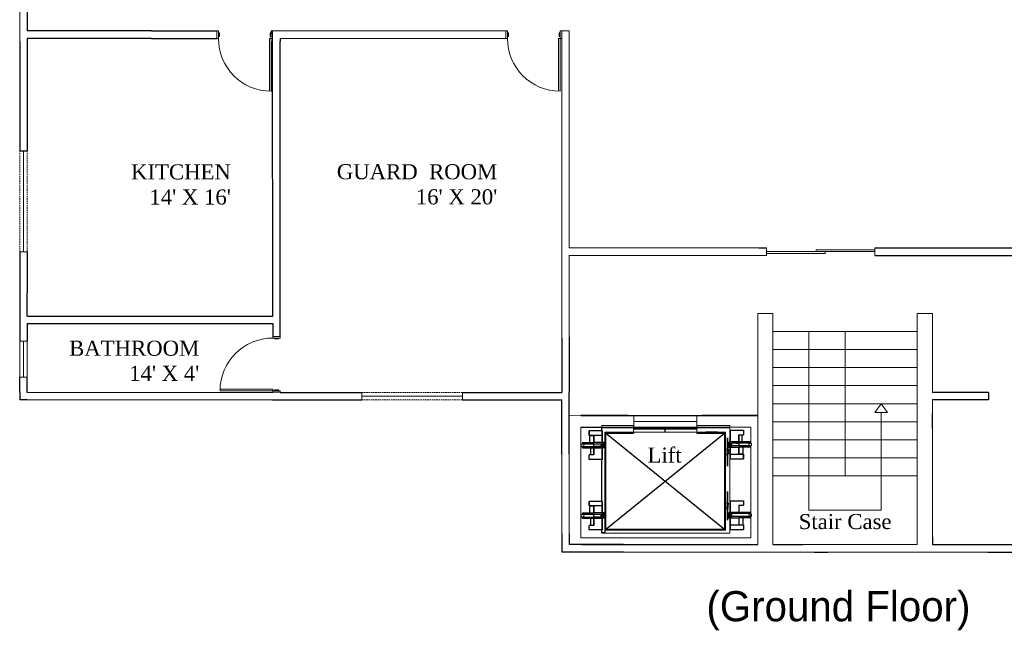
# Model space of a CAD drawing. Header units: inches. Extents: x 335 to 1396, y 98 to 841.
# Tile 1 of 3: x 335 to 989, y 98 to 503. Entities that reach past the tile are written whole.
import ezdxf

# ---------------------------------------------------------------- set-up
doc = ezdxf.new("R2010")
doc.units = ezdxf.units.IN
doc.header["$MEASUREMENT"] = 0
doc.linetypes.add('DASHED2', pattern=[0.375, 0.25, -0.125])
doc.linetypes.add('DASHEDX2', pattern=[1.5, 1, -0.5])
doc.layers.add('cut', color=6, linetype='Continuous', lineweight=18)
doc.layers.add('Edges', color=7, linetype='Continuous')

# ---------------------------------------------------------------- blocks, each defined once
blk = doc.blocks.new('Otis elevator pl')
at = {"color": 7}
for p, q in [((149.94, 99.57), (36.94, 99.57)), ((134.57, 91.82), (136.57, 91.82)), ((134.57, 90.07), (134.57, 91.82)), ((136.57, 91.82), (136.57, 92.07)), ((136.57, 91.82), (136.57, 89.9)), ((51.44, 89.52), (42.53, 89.52)), ((42.53, 86.48), (42.53, 89.52)), ((42.94, 86.48), (42.53, 86.48)), ((42.94, 81.85), (42.94, 86.48)), ((45.56, 86.48), (42.94, 86.48)), ((45.56, 81.85), (45.56, 86.48)), ((51.44, 86.48), (45.56, 86.48)), ((51.44, 86.48), (51.44, 89.52)), ((51.44, 81.85), (51.44, 86.48)), ((55.07, 89.57), (54.57, 89.57)), ((55.07, 25.57), (55.07, 89.57)), ((55.07, 89.57), (134.07, 89.57)), ((134.07, 89.57), (134.07, 90.07)), ((134.07, 25.57), (134.07, 89.57)), ((136.07, 89.9), (136.57, 89.9)), ((136.07, 89.9), (136.07, 82.21)), ((136.07, 89.9), (136.07, 84.15)), ((136.57, 82.21), (136.57, 89.9)), ((136.57, 89.9), (144.98, 89.9)), ((141.95, 86.88), (144.98, 86.88)), ((141.95, 86.88), (141.95, 82.21)), ((141.95, 82.21), (141.95, 86.88)), ((141.95, 82.21), (141.95, 86.88)), ((143.81, 86.88), (143.81, 82.21)), ((143.81, 86.88), (143.81, 82.21)), ((144.22, 82.21), (144.22, 86.88)), ((144.22, 82.21), (144.22, 86.88)), ((144.98, 89.9), (144.98, 86.88)), ((38.06, 78.24), (38.06, 79.11)), ((38.06, 79.11), (50.16, 79.11)), ((38.11, 81.85), (38.11, 80.95)), ((38.11, 81.85), (42.94, 81.85)), ((38.11, 80.95), (50.16, 80.95)), ((39.06, 80.04), (38.97, 80.04)), ((42.94, 81.85), (45.56, 81.85)), ((51.44, 81.85), (45.56, 81.85)), ((50.16, 80.95), (50.16, 79.11)), ((51, 80.95), (50.16, 80.95)), ((50.16, 79.11), (51, 79.11)), ((51.44, 80.95), (51, 80.95)), ((51.44, 79.11), (51, 79.11)), ((51.57, 81.85), (51.44, 81.85)), ((51.44, 80.95), (51.44, 81.58)), ((51.44, 81.58), (51.57, 81.58)), ((51.44, 79.11), (51.44, 80.95)), ((51.57, 80.95), (51.44, 80.95)), ((51.44, 78.24), (51.44, 79.11)), ((51.44, 79.11), (51.57, 79.11)), ((53.02, 81.85), (51.57, 81.85)), ((51.57, 81.58), (51.84, 81.58)), ((51.84, 80.95), (51.57, 80.95)), ((51.57, 79.11), (51.84, 79.11)), ((51.84, 81.58), (51.84, 80.95)), ((51.84, 81.58), (52.06, 81.58)), ((51.84, 80.95), (51.84, 79.11)), ((52.06, 80.95), (51.84, 80.95)), ((51.84, 79.11), (52.06, 79.11)), ((51.84, 79.11), (51.84, 78.24)), ((52.06, 81.58), (52.06, 80.95)), ((53.02, 81.58), (52.06, 81.58)), ((52.06, 80.95), (52.06, 79.11)), ((52.06, 79.11), (52.06, 78.24)), ((53.02, 81.85), (53.02, 81.58)), ((53.13, 83.44), (53.13, 80.4)), ((53.13, 80.4), (53.13, 83.44)), ((53.13, 80.4), (53.13, 75.77)), ((53.13, 75.77), (53.13, 80.4)), ((134.5, 78.6), (134.5, 78.87)), ((134.57, 78.87), (134.5, 78.87)), ((134.5, 78.6), (134.57, 78.6)), ((135.45, 78.87), (134.57, 78.87)), ((134.57, 78.87), (134.57, 78.6)), ((134.57, 78.6), (136.07, 78.6)), ((135.45, 81.34), (135.45, 82.21)), ((135.45, 82.21), (135.67, 82.21)), ((135.45, 82.21), (135.67, 82.21)), ((135.67, 82.21), (135.45, 82.21)), ((135.67, 81.34), (135.45, 81.34)), ((135.45, 79.5), (135.45, 81.34)), ((135.45, 81.34), (135.67, 81.34)), ((135.45, 79.5), (135.67, 79.5)), ((135.45, 78.87), (135.45, 79.5)), ((135.67, 79.5), (135.45, 79.5)), ((135.67, 78.87), (135.45, 78.87)), ((135.45, 78.6), (135.67, 78.6)), ((135.67, 81.34), (135.67, 82.21)), ((135.67, 82.21), (136.07, 82.21)), ((136.07, 82.21), (135.67, 82.21)), ((135.67, 82.21), (136.07, 82.21)), ((135.67, 79.5), (135.67, 81.34)), ((136.07, 81.34), (135.67, 81.34)), ((135.67, 81.34), (136.07, 81.34)), ((135.67, 79.5), (136.07, 79.5)), ((135.67, 78.87), (135.67, 79.5)), ((136.07, 79.5), (135.67, 79.5)), ((136.07, 78.87), (135.67, 78.87)), ((135.67, 78.6), (136.07, 78.6)), ((136.07, 84.15), (136.07, 82.21)), ((136.07, 82.21), (136.07, 81.34)), ((136.07, 82.21), (136.57, 82.21)), ((136.57, 82.21), (136.07, 82.21)), ((136.07, 82.21), (136.07, 81.34)), ((136.07, 82.21), (136.07, 81.34)), ((136.07, 81.34), (136.07, 79.5)), ((136.07, 81.34), (136.51, 81.34)), ((136.07, 81.34), (136.51, 81.34)), ((136.07, 81.34), (136.07, 79.5)), ((136.07, 81.34), (136.07, 79.5)), ((136.07, 79.5), (136.07, 78.87)), ((136.07, 79.5), (136.51, 79.5)), ((136.07, 79.5), (136.07, 78.87)), ((136.51, 79.5), (136.07, 79.5)), ((136.07, 79.5), (136.07, 78.87)), ((136.07, 79.5), (136.07, 78.87)), ((136.07, 78.6), (136.07, 73.97)), ((136.07, 78.6), (136.57, 78.6)), ((136.07, 78.6), (136.07, 73.97)), ((136.51, 81.34), (136.57, 81.34)), ((136.51, 81.34), (136.57, 81.34)), ((136.51, 79.5), (136.51, 81.34)), ((136.51, 79.5), (136.57, 79.5)), ((136.57, 79.5), (136.51, 79.5)), ((136.57, 81.34), (136.57, 82.21)), ((141.95, 82.21), (136.57, 82.21)), ((136.64, 82.21), (136.57, 82.21)), ((136.57, 81.34), (136.57, 79.5)), ((137.35, 81.34), (136.57, 81.34)), ((136.57, 81.34), (137.35, 81.34)), ((137.35, 79.5), (136.57, 79.5)), ((136.57, 78.6), (136.57, 79.5)), ((137.35, 79.5), (136.57, 79.5)), ((136.57, 73.97), (136.57, 78.6)), ((136.57, 78.6), (141.95, 78.6)), ((138.2, 82.21), (136.64, 82.21)), ((137.35, 79.5), (137.35, 81.34)), ((149.46, 81.34), (137.35, 81.34)), ((137.35, 81.34), (138.7, 81.34)), ((149.4, 79.5), (137.35, 79.5)), ((138.7, 79.5), (137.35, 79.5)), ((140.01, 82.21), (138.2, 82.21)), ((138.7, 81.34), (140.27, 81.34)), ((140.27, 79.5), (138.7, 79.5)), ((141.95, 82.21), (140.01, 82.21)), ((141.95, 82.21), (140.01, 82.21)), ((140.27, 81.34), (141.95, 81.34)), ((140.27, 81.34), (141.95, 81.34)), ((141.95, 79.5), (140.27, 79.5)), ((141.95, 79.5), (140.27, 79.5)), ((149.46, 82.21), (141.95, 82.21)), ((143.89, 82.21), (141.95, 82.21)), ((143.89, 82.21), (141.95, 82.21)), ((141.95, 81.34), (141.95, 79.5)), ((141.95, 81.34), (141.95, 79.5)), ((141.95, 78.6), (141.95, 73.97)), ((144.57, 78.6), (141.95, 78.6)), ((141.95, 73.97), (141.95, 78.6)), ((141.95, 73.97), (141.95, 78.6)), ((145.7, 82.21), (143.89, 82.21)), ((145.7, 82.21), (143.89, 82.21)), ((144.57, 78.6), (144.57, 73.97)), ((149.4, 78.6), (144.57, 78.6)), ((147.26, 82.21), (145.7, 82.21)), ((147.26, 82.21), (145.7, 82.21)), ((148.45, 82.21), (147.26, 82.21)), ((148.45, 82.21), (147.26, 82.21)), ((149.2, 82.21), (148.45, 82.21)), ((149.2, 82.21), (148.45, 82.21)), ((149.46, 82.21), (149.2, 82.21)), ((149.46, 82.21), (149.2, 82.21)), ((149.4, 78.6), (149.4, 79.5)), ((149.46, 82.21), (149.46, 81.34)), ((38.06, 78.24), (45.56, 78.24)), ((38.06, 78.24), (38.31, 78.24)), ((38.31, 78.24), (39.06, 78.24)), ((39.06, 78.24), (40.25, 78.24)), ((40.25, 78.24), (41.81, 78.24)), ((45.56, 73.57), (42.53, 73.57)), ((42.53, 70.55), (42.53, 73.57)), ((45.56, 73.57), (45.56, 78.24)), ((45.56, 78.24), (51.44, 78.24)), ((51.57, 78.24), (51.44, 78.24)), ((51.44, 70.55), (51.44, 78.24)), ((51.84, 78.24), (51.57, 78.24)), ((52.06, 78.24), (51.84, 78.24)), ((53.13, 72.16), (52.57, 72.16)), ((52.7, 75.51), (52.89, 75.51)), ((52.7, 75.51), (52.7, 73.04)), ((53.13, 73.04), (52.7, 73.04)), ((52.7, 72.16), (52.7, 73.04)), ((52.7, 72.16), (52.89, 72.16)), ((53.13, 72.16), (52.7, 72.16)), ((52.89, 75.77), (53.13, 75.77)), ((53.13, 75.77), (52.89, 75.77)), ((52.89, 75.51), (53.13, 75.51)), ((53.13, 75.51), (52.89, 75.51)), ((52.89, 74.87), (53.13, 74.87)), ((52.89, 73.04), (53.13, 73.04)), ((53.13, 72.16), (52.89, 72.16)), ((52.89, 72.16), (53.13, 72.16)), ((53.13, 75.77), (53.13, 75.51)), ((53.13, 75.77), (53.54, 75.77)), ((53.54, 75.77), (53.13, 75.77)), ((53.13, 75.51), (53.13, 75.77)), ((53.13, 75.77), (53.13, 75.51)), ((53.13, 75.51), (53.13, 75.77)), ((53.54, 75.51), (53.13, 75.51)), ((53.13, 75.51), (53.54, 75.51)), ((53.13, 75.51), (53.13, 74.87)), ((53.13, 74.87), (53.13, 75.51)), ((53.13, 74.87), (53.13, 75.51)), ((53.13, 75.51), (53.13, 74.87)), ((53.13, 74.87), (53.13, 75.51)), ((53.13, 75.51), (53.13, 74.87)), ((53.13, 74.87), (53.54, 74.87)), ((53.54, 74.87), (53.13, 74.87)), ((53.13, 74.87), (53.13, 73.04)), ((53.13, 73.04), (53.13, 74.87)), ((53.13, 73.04), (53.13, 74.87)), ((53.13, 74.87), (53.13, 73.04)), ((53.13, 73.04), (53.54, 73.04)), ((53.13, 72.16), (53.13, 73.04)), ((53.13, 73.04), (53.13, 72.16)), ((53.13, 72.16), (53.13, 73.04)), ((53.13, 73.04), (53.13, 72.16)), ((53.54, 73.04), (53.13, 73.04)), ((53.13, 73.04), (53.13, 64.48)), ((53.13, 72.16), (53.13, 73.04)), ((53.54, 72.16), (53.13, 72.16)), ((53.13, 70.23), (53.13, 72.16)), ((53.13, 72.16), (53.54, 72.16)), ((53.54, 75.77), (53.76, 75.77)), ((53.76, 75.77), (53.54, 75.77)), ((53.76, 75.51), (53.54, 75.51)), ((53.54, 75.51), (53.76, 75.51)), ((53.76, 74.87), (53.54, 74.87)), ((53.54, 74.87), (53.76, 74.87)), ((53.76, 73.04), (53.54, 73.04)), ((53.54, 73.04), (53.76, 73.04)), ((53.54, 72.16), (53.76, 72.16)), ((53.76, 72.16), (53.54, 72.16)), ((54.57, 75.77), (54.57, 75.51)), ((54.57, 75.51), (54.57, 75.77)), ((136.07, 73.97), (136.07, 70.93)), ((136.07, 73.97), (136.57, 73.97)), ((136.07, 73.97), (136.07, 70.93)), ((136.57, 70.93), (136.57, 73.97)), ((136.57, 73.97), (141.95, 73.97)), ((141.95, 73.97), (144.57, 73.97)), ((144.98, 73.97), (141.95, 73.97)), ((144.98, 73.97), (141.95, 73.97)), ((144.22, 73.97), (143.89, 73.97)), ((144.22, 73.97), (143.89, 73.97)), ((144.49, 73.97), (144.22, 73.97)), ((144.49, 73.97), (144.22, 73.97)), ((144.57, 73.97), (144.49, 73.97)), ((144.57, 73.97), (144.49, 73.97)), ((144.57, 73.97), (144.98, 73.97)), ((144.98, 73.97), (144.98, 70.93)), ((144.98, 73.93), (144.98, 73.97)), ((144.98, 70.93), (144.98, 73.97)), ((144.98, 73.93), (144.98, 73.97)), ((144.98, 70.93), (144.98, 73.97)), ((144.98, 73.93), (144.98, 73.94)), ((144.98, 73.93), (144.98, 73.94)), ((51.44, 70.55), (42.53, 70.55)), ((53.13, 64.48), (53.13, 70.23)), ((136.07, 70.93), (136.57, 70.93)), ((136.57, 70.93), (136.57, 43.09)), ((136.57, 70.93), (144.98, 70.93)), ((53.13, 44.59), (53.13, 47.63)), ((53.13, 47.63), (53.13, 44.59)), ((51.44, 42.71), (42.53, 42.71)), ((42.53, 39.67), (42.53, 42.71)), ((42.53, 42.71), (42.53, 39.67)), ((42.53, 39.71), (42.53, 39.67)), ((42.53, 39.71), (42.53, 39.7)), ((42.94, 39.67), (42.53, 39.67)), ((42.53, 39.67), (45.56, 39.67)), ((42.94, 35.04), (42.94, 39.67)), ((45.56, 39.67), (42.94, 39.67)), ((42.94, 39.67), (43.03, 39.67)), ((43.03, 39.67), (43.29, 39.67)), ((43.29, 39.67), (43.62, 39.67)), ((45.56, 35.04), (45.56, 39.67)), ((51.44, 39.67), (45.56, 39.67)), ((45.56, 39.67), (45.56, 35.04)), ((51.44, 39.67), (51.44, 42.71)), ((51.44, 35.04), (51.44, 39.67)), ((53.13, 39.69), (52.7, 39.69)), ((52.7, 39.06), (52.7, 39.69)), ((52.7, 39.69), (53.13, 39.69)), ((52.7, 39.06), (52.7, 39.69)), ((52.7, 39.69), (52.89, 39.69)), ((52.89, 39.69), (52.7, 39.69)), ((52.89, 39.96), (53.13, 39.96)), ((52.89, 39.96), (53.13, 39.96)), ((53.13, 39.69), (52.89, 39.69)), ((52.89, 39.69), (53.13, 39.69)), ((53.13, 39.96), (53.13, 44.59)), ((53.13, 44.59), (53.13, 39.96)), ((53.13, 39.69), (53.13, 39.96)), ((53.13, 39.96), (53.13, 39.69)), ((53.54, 39.96), (53.13, 39.96)), ((53.13, 39.96), (53.54, 39.96)), ((53.13, 39.96), (53.13, 39.69)), ((53.13, 39.69), (53.13, 39.96)), ((53.13, 39.06), (53.13, 39.69)), ((53.13, 39.69), (53.13, 39.06)), ((53.13, 39.69), (53.13, 39.06)), ((53.13, 39.06), (53.13, 39.69)), ((53.13, 39.69), (53.13, 39.06)), ((53.13, 39.06), (53.13, 39.69)), ((53.13, 39.69), (53.54, 39.69)), ((53.54, 39.69), (53.13, 39.69)), ((53.54, 39.96), (53.76, 39.96)), ((53.76, 39.96), (53.54, 39.96)), ((53.76, 39.69), (53.54, 39.69)), ((53.54, 39.69), (53.76, 39.69)), ((54.57, 39.69), (54.57, 39.96)), ((54.57, 39.96), (54.57, 39.69)), ((136.07, 43.09), (136.57, 43.09)), ((136.07, 43.09), (136.07, 35.4)), ((136.07, 43.09), (136.07, 37.34)), ((136.57, 35.4), (136.57, 43.09)), ((136.57, 43.09), (144.98, 43.09)), ((141.95, 40.07), (144.98, 40.07)), ((141.95, 40.07), (141.95, 35.4)), ((141.95, 35.4), (141.95, 40.07)), ((143.81, 40.07), (143.81, 35.4)), ((144.22, 35.4), (144.22, 40.07)), ((144.98, 43.09), (144.98, 40.07)), ((38.11, 35.04), (38.11, 34.13)), ((38.11, 35.04), (42.94, 35.04)), ((38.11, 34.13), (50.16, 34.13)), ((42.94, 35.04), (45.56, 35.04)), ((51.44, 35.04), (45.56, 35.04)), ((45.56, 32.3), (45.56, 34.13)), ((45.56, 34.13), (47.24, 34.13)), ((50.16, 34.13), (50.16, 32.3)), ((51.44, 34.13), (50.16, 34.13)), ((51.57, 35.04), (51.44, 35.04)), ((51.44, 34.13), (51.44, 34.77)), ((51.44, 34.77), (51.57, 34.77)), ((51.44, 32.3), (51.44, 34.13)), ((51.57, 34.13), (51.44, 34.13)), ((53.02, 35.04), (51.57, 35.04)), ((51.57, 34.77), (51.84, 34.77)), ((51.84, 34.13), (51.57, 34.13)), ((51.84, 34.77), (51.84, 34.13)), ((51.84, 34.77), (52.06, 34.77)), ((51.84, 34.13), (51.84, 32.3)), ((52.06, 34.13), (51.84, 34.13)), ((51.86, 39.06), (52.7, 39.06)), ((52.7, 39.06), (51.86, 39.06)), ((52.7, 37.23), (51.86, 37.23)), ((52.06, 34.77), (52.06, 34.13)), ((53.02, 34.77), (52.06, 34.77)), ((52.06, 34.13), (52.06, 32.3)), ((53.13, 36.35), (52.57, 36.35)), ((52.57, 36.35), (53.13, 36.35)), ((52.7, 39.06), (53.13, 39.06)), ((53.13, 39.06), (52.7, 39.06)), ((52.7, 39.06), (52.7, 37.23)), ((52.7, 37.23), (52.7, 39.06)), ((52.89, 39.06), (52.7, 39.06)), ((52.7, 39.06), (52.89, 39.06)), ((52.7, 37.23), (52.7, 36.35)), ((52.7, 36.35), (52.7, 37.23)), ((52.89, 37.23), (52.7, 37.23)), ((52.7, 37.23), (53.13, 37.23)), ((52.7, 37.23), (52.89, 37.23)), ((53.13, 36.35), (52.7, 36.35)), ((52.7, 36.35), (52.89, 36.35)), ((52.89, 36.35), (52.7, 36.35)), ((52.7, 36.35), (53.13, 36.35)), ((52.89, 39.06), (53.13, 39.06)), ((53.13, 39.06), (52.89, 39.06)), ((53.13, 37.23), (52.89, 37.23)), ((52.89, 37.23), (53.13, 37.23)), ((52.89, 36.35), (53.13, 36.35)), ((53.13, 36.35), (52.89, 36.35)), ((53.02, 35.04), (53.02, 34.77)), ((53.13, 39.06), (53.13, 37.23)), ((53.13, 37.23), (53.13, 39.06)), ((53.13, 39.06), (53.54, 39.06)), ((53.13, 39.06), (53.13, 37.23)), ((53.13, 37.23), (53.13, 39.06)), ((53.54, 39.06), (53.13, 39.06)), ((53.13, 36.35), (53.13, 37.23)), ((53.13, 37.23), (53.13, 36.35)), ((53.13, 37.23), (53.13, 36.35)), ((53.13, 36.35), (53.13, 37.23)), ((53.54, 37.23), (53.13, 37.23)), ((53.13, 36.35), (53.13, 37.23)), ((53.13, 37.23), (53.13, 36.35)), ((53.13, 37.23), (53.54, 37.23)), ((53.13, 36.35), (53.54, 36.35)), ((53.13, 36.35), (53.13, 34.41)), ((53.13, 34.41), (53.13, 36.35)), ((53.54, 36.35), (53.13, 36.35)), ((53.13, 34.41), (53.13, 28.66)), ((53.13, 28.66), (53.13, 34.41)), ((53.54, 39.06), (53.76, 39.06)), ((53.76, 39.06), (53.54, 39.06)), ((53.76, 37.23), (53.54, 37.23)), ((53.54, 37.23), (53.76, 37.23)), ((53.76, 36.35), (53.54, 36.35)), ((53.54, 36.35), (53.76, 36.35)), ((135.45, 34.52), (135.45, 35.4)), ((135.45, 35.4), (135.67, 35.4)), ((135.67, 35.4), (135.45, 35.4)), ((135.45, 35.4), (135.67, 35.4)), ((135.67, 34.52), (135.45, 34.52)), ((135.45, 32.69), (135.45, 34.52)), ((135.45, 34.52), (135.67, 34.52)), ((135.67, 34.52), (135.67, 35.4)), ((135.67, 35.4), (136.07, 35.4)), ((135.67, 35.4), (136.07, 35.4)), ((136.07, 35.4), (135.67, 35.4)), ((135.67, 32.69), (135.67, 34.52)), ((136.07, 34.52), (135.67, 34.52)), ((135.67, 34.52), (136.07, 34.52)), ((136.07, 37.34), (136.07, 35.4)), ((136.07, 35.4), (136.07, 34.52)), ((136.07, 35.4), (136.57, 35.4)), ((136.07, 35.4), (136.07, 34.52)), ((136.07, 35.4), (136.07, 34.52)), ((136.07, 35.4), (136.07, 34.52)), ((136.57, 35.4), (136.07, 35.4)), ((136.07, 34.52), (136.07, 32.69)), ((136.07, 34.52), (136.51, 34.52)), ((136.07, 34.52), (136.51, 34.52)), ((136.07, 34.52), (136.07, 32.69)), ((136.51, 34.52), (136.57, 34.52)), ((136.51, 34.52), (136.51, 32.69)), ((136.51, 34.52), (136.57, 34.52)), ((141.95, 35.4), (136.57, 35.4)), ((136.57, 34.52), (136.57, 35.4)), ((136.64, 35.4), (136.57, 35.4)), ((136.57, 34.52), (136.57, 32.69)), ((137.35, 34.52), (136.57, 34.52)), ((136.57, 34.52), (137.35, 34.52)), ((138.2, 35.4), (136.64, 35.4)), ((137.35, 32.69), (137.35, 34.52)), ((149.46, 34.52), (137.35, 34.52)), ((137.35, 34.52), (138.7, 34.52)), ((140.01, 35.4), (138.2, 35.4)), ((138.7, 34.52), (140.27, 34.52)), ((141.95, 35.4), (140.01, 35.4)), ((140.27, 34.52), (141.95, 34.52)), ((149.46, 35.4), (141.95, 35.4)), ((143.89, 35.4), (141.95, 35.4)), ((141.95, 34.52), (141.95, 32.69)), ((145.7, 35.4), (143.89, 35.4)), ((147.26, 35.4), (145.7, 35.4)), ((147.26, 35.4), (145.7, 35.4)), ((148.45, 35.4), (147.26, 35.4)), ((148.45, 35.4), (147.26, 35.4)), ((149.2, 35.4), (148.45, 35.4)), ((149.2, 35.4), (148.45, 35.4)), ((148.45, 33.59), (148.54, 33.59)), ((148.45, 33.59), (148.54, 33.59)), ((149.46, 35.4), (149.2, 35.4)), ((149.46, 35.4), (149.2, 35.4)), ((149.46, 35.4), (149.46, 34.52)), ((38.06, 31.43), (38.06, 32.3)), ((38.06, 32.3), (50.16, 32.3)), ((38.06, 31.43), (45.56, 31.43)), ((38.06, 31.43), (38.31, 31.43)), ((38.31, 31.43), (39.06, 31.43)), ((39.06, 31.43), (40.25, 31.43)), ((40.25, 31.43), (41.81, 31.43)), ((41.81, 31.43), (43.62, 31.43)), ((45.56, 26.75), (42.53, 26.75)), ((42.53, 23.74), (42.53, 26.75)), ((43.29, 31.43), (43.29, 26.75)), ((43.62, 31.43), (45.56, 31.43)), ((43.71, 26.75), (43.71, 31.43)), ((47.24, 32.3), (45.56, 32.3)), ((45.56, 26.75), (45.56, 31.43)), ((45.56, 31.43), (51.44, 31.43)), ((45.56, 31.43), (47.51, 31.43)), ((45.56, 31.43), (45.56, 26.75)), ((51.44, 32.3), (50.16, 32.3)), ((51.44, 31.43), (51.44, 32.3)), ((51.44, 32.3), (51.57, 32.3)), ((51.57, 31.43), (51.44, 31.43)), ((51.44, 23.74), (51.44, 31.43)), ((51.57, 32.3), (51.84, 32.3)), ((51.84, 31.43), (51.57, 31.43)), ((51.84, 32.3), (52.06, 32.3)), ((51.84, 32.3), (51.84, 31.43)), ((52.06, 31.43), (51.84, 31.43)), ((52.06, 32.3), (52.06, 31.43)), ((134.5, 31.79), (134.5, 32.06)), ((134.57, 32.06), (134.5, 32.06)), ((134.5, 31.79), (134.57, 31.79)), ((135.45, 32.06), (134.57, 32.06)), ((134.57, 32.06), (134.57, 31.79)), ((134.57, 31.79), (136.07, 31.79)), ((135.45, 32.69), (135.67, 32.69)), ((135.45, 32.06), (135.45, 32.69)), ((135.67, 32.69), (135.45, 32.69)), ((135.67, 32.06), (135.45, 32.06)), ((135.45, 31.79), (135.67, 31.79)), ((135.67, 32.69), (136.07, 32.69)), ((135.67, 32.06), (135.67, 32.69)), ((136.07, 32.69), (135.67, 32.69)), ((136.07, 32.06), (135.67, 32.06)), ((135.67, 31.79), (136.07, 31.79)), ((136.07, 32.69), (136.07, 32.06)), ((136.07, 32.69), (136.51, 32.69)), ((136.51, 32.69), (136.07, 32.69)), ((136.07, 32.69), (136.07, 32.06)), ((136.07, 32.69), (136.07, 32.06)), ((136.07, 31.79), (136.07, 27.16)), ((136.07, 31.79), (136.57, 31.79)), ((136.07, 31.79), (136.07, 27.16)), ((136.07, 27.16), (136.07, 24.12)), ((136.07, 27.16), (136.57, 27.16)), ((136.07, 27.16), (136.07, 24.12)), ((136.51, 32.69), (136.57, 32.69)), ((136.57, 32.69), (136.51, 32.69)), ((137.35, 32.69), (136.57, 32.69)), ((136.57, 31.79), (136.57, 32.69)), ((137.35, 32.69), (136.57, 32.69)), ((136.57, 27.16), (136.57, 31.79)), ((136.57, 31.79), (141.95, 31.79)), ((136.57, 24.12), (136.57, 27.16)), ((136.57, 27.16), (141.95, 27.16)), ((149.4, 32.69), (137.35, 32.69)), ((138.7, 32.69), (137.35, 32.69)), ((140.27, 32.69), (138.7, 32.69)), ((141.95, 32.69), (140.27, 32.69)), ((141.95, 31.79), (141.95, 27.16)), ((144.57, 31.79), (141.95, 31.79)), ((141.95, 27.16), (141.95, 31.79)), ((141.95, 27.16), (144.57, 27.16)), ((144.98, 27.16), (141.95, 27.16)), ((144.22, 27.16), (143.89, 27.16)), ((144.49, 27.16), (144.22, 27.16)), ((144.57, 27.16), (144.49, 27.16)), ((144.57, 31.79), (144.57, 27.16)), ((149.4, 31.79), (144.57, 31.79)), ((144.57, 27.16), (144.98, 27.16)), ((144.98, 27.16), (144.98, 24.12)), ((144.98, 24.12), (144.98, 27.16)), ((144.98, 27.12), (144.98, 27.16)), ((144.98, 27.12), (144.98, 27.13)), ((149.4, 31.79), (149.4, 32.69)), ((51.44, 23.74), (42.53, 23.74)), ((54.57, 25.57), (55.07, 25.57)), ((58.26, 25.57), (55.07, 25.57)), ((56.47, 25.07), (56.47, 25.27)), ((73.57, 25.57), (58.26, 25.57)), ((58.26, 25.27), (58.26, 25.57)), ((59.78, 25.07), (67.53, 25.07)), ((71.22, 25.07), (71.22, 25.27)), ((73.57, 25.07), (73.57, 25.57)), ((115.57, 22.07), (73.57, 22.07)), ((115.44, 21.77), (73.57, 21.77)), ((94.57, 25.07), (94.57, 23.07)), ((115.57, 22.07), (115.44, 21.77)), ((115.57, 21.77), (115.44, 21.77)), ((134.07, 25.57), (115.57, 25.57)), ((115.57, 25.07), (115.57, 25.57)), ((136.57, 21.77), (115.57, 21.77)), ((134.07, 25.57), (134.07, 25.07)), ((136.07, 24.12), (136.57, 24.12)), ((136.57, 24.12), (136.57, 22.07)), ((136.57, 24.12), (144.98, 24.12)), ((150.57, 21.77), (136.57, 21.77)), ((33.07, 14.07), (33.07, 13.97)), ((33.07, 13.97), (69.87, 13.97)), ((69.87, 14.07), (119.15, 14.07)), ((69.87, 14.07), (73.57, 14.07)), ((73.57, 14.07), (115.44, 14.07)), ((115.44, 14.07), (119.15, 14.07)), ((119.15, 14.07), (119.15, 13.97)), ((119.15, 13.97), (122.12, 13.97)), ((122.12, 13.97), (122.12, 14.07)), ((122.12, 13.94), (122.12, 13.97)), ((122.12, 13.94), (123.43, 13.94)), ((123.43, 13.94), (123.43, 13.88)), ((125.31, 13.94), (123.43, 13.94)), ((123.43, 13.88), (125.31, 13.88)), ((125.31, 13.94), (125.31, 13.88)), ((125.31, 13.94), (126.62, 13.94)), ((126.62, 13.97), (126.62, 14.07)), ((126.62, 13.97), (150.57, 13.97)), ((126.62, 13.94), (126.62, 13.97)), ((150.57, 13.97), (150.57, 14.07))]:
    blk.add_line(p, q, dxfattribs=at)
at = {"layer": 'cut', "color": 7}
for p, q in [((33.07, 95.07), (33.07, 99.57)), ((33.07, 99.57), (37.57, 99.57)), ((37.57, 99.57), (149.94, 99.57)), ((149.94, 99.57), (158.27, 99.57)), ((158.27, 95.07), (158.27, 99.57)), ((33.07, 21.77), (33.07, 95.07)), ((149.94, 95.07), (37.57, 95.07)), ((37.57, 95.07), (37.57, 80.81)), ((51.57, 81.85), (51.57, 92.07)), ((51.57, 92.07), (136.57, 92.07)), ((150.57, 95.07), (149.94, 95.07)), ((150.57, 95.07), (150.57, 21.77)), ((158.27, 14.07), (158.27, 95.07)), ((54.57, 89.57), (54.57, 90.07)), ((134.07, 90.07), (54.57, 90.07)), ((54.57, 25.57), (54.57, 89.57)), ((134.57, 90.07), (134.07, 90.07)), ((134.57, 78.87), (134.57, 90.07)), ((37.14, 80.03), (37.17, 80.27)), ((37.14, 80.03), (37.17, 79.79)), ((37.26, 80.49), (37.17, 80.27)), ((37.17, 79.79), (37.26, 79.57)), ((37.41, 80.68), (37.26, 80.49)), ((37.26, 79.57), (37.41, 79.38)), ((37.57, 80.81), (37.41, 80.68)), ((37.41, 79.38), (37.57, 79.26)), ((37.6, 80.82), (37.57, 80.81)), ((37.57, 80.81), (37.57, 79.26)), ((37.57, 79.26), (37.6, 79.24)), ((37.57, 79.26), (37.57, 33.99)), ((37.82, 80.92), (37.6, 80.82)), ((37.6, 79.24), (37.82, 79.15)), ((38.06, 80.95), (37.82, 80.92)), ((37.82, 79.15), (38.06, 79.11)), ((38.06, 80.95), (38.29, 80.92)), ((38.29, 79.15), (38.06, 79.11)), ((38.29, 80.92), (38.51, 80.82)), ((38.51, 79.24), (38.29, 79.15)), ((38.51, 80.82), (38.7, 80.68)), ((38.7, 79.38), (38.51, 79.24)), ((38.7, 80.68), (38.85, 80.49)), ((38.85, 79.57), (38.7, 79.38)), ((38.85, 80.49), (38.94, 80.27)), ((38.94, 79.79), (38.85, 79.57)), ((38.94, 80.27), (38.97, 80.03)), ((38.97, 80.03), (38.94, 79.79)), ((51.57, 81.85), (51.57, 81.58)), ((51.57, 81.58), (51.57, 80.95)), ((51.57, 80.95), (51.57, 79.11)), ((51.57, 79.11), (51.57, 78.24)), ((134.57, 78.87), (134.57, 78.6)), ((134.57, 32.06), (134.57, 78.6)), ((148.57, 80.66), (148.54, 80.42)), ((148.54, 80.42), (148.57, 80.18)), ((148.66, 80.88), (148.57, 80.66)), ((148.57, 80.18), (148.66, 79.96)), ((148.81, 81.07), (148.66, 80.88)), ((148.66, 79.96), (148.81, 79.77)), ((149, 81.21), (148.81, 81.07)), ((148.81, 79.77), (149, 79.63)), ((149.22, 81.3), (149, 81.21)), ((149, 79.63), (149.22, 79.54)), ((149.46, 81.34), (149.22, 81.3)), ((149.22, 79.54), (149.46, 79.5)), ((149.69, 81.3), (149.46, 81.34)), ((149.46, 79.5), (149.69, 79.54)), ((149.91, 81.21), (149.69, 81.3)), ((149.69, 79.54), (149.91, 79.63)), ((150.1, 81.07), (149.91, 81.21)), ((149.91, 79.63), (150.1, 79.77)), ((150.25, 80.88), (150.1, 81.07)), ((150.1, 79.77), (150.25, 79.96)), ((150.34, 80.66), (150.25, 80.88)), ((150.25, 79.96), (150.34, 80.18)), ((150.37, 80.42), (150.34, 80.66)), ((150.34, 80.18), (150.37, 80.42)), ((51.57, 35.04), (51.57, 78.24)), ((37.17, 33.46), (37.14, 33.22)), ((37.14, 33.22), (37.17, 32.98)), ((37.26, 33.68), (37.17, 33.46)), ((37.17, 32.98), (37.26, 32.76)), ((37.41, 33.87), (37.26, 33.68)), ((37.26, 32.76), (37.41, 32.57)), ((37.57, 33.99), (37.41, 33.87)), ((37.6, 34.01), (37.57, 33.99)), ((37.82, 34.1), (37.6, 34.01)), ((38.06, 34.13), (37.82, 34.1)), ((38.29, 34.1), (38.06, 34.13)), ((38.51, 34.01), (38.29, 34.1)), ((38.7, 33.87), (38.51, 34.01)), ((38.85, 33.68), (38.7, 33.87)), ((38.7, 32.57), (38.85, 32.76)), ((38.94, 33.46), (38.85, 33.68)), ((38.85, 32.76), (38.94, 32.98)), ((38.97, 33.22), (38.94, 33.46)), ((38.94, 32.98), (38.97, 33.22)), ((51.57, 35.04), (51.57, 34.77)), ((51.57, 34.77), (51.57, 34.13)), ((51.57, 34.13), (51.57, 32.3)), ((148.54, 33.61), (148.57, 33.84)), ((148.57, 33.37), (148.54, 33.61)), ((148.57, 33.84), (148.66, 34.07)), ((148.66, 33.15), (148.57, 33.37)), ((148.66, 34.07), (148.81, 34.26)), ((148.81, 32.96), (148.66, 33.15)), ((148.81, 34.26), (149, 34.4)), ((149, 32.81), (148.81, 32.96)), ((149, 34.4), (149.22, 34.49)), ((149.22, 32.72), (149, 32.81)), ((149.22, 34.49), (149.46, 34.52)), ((149.46, 32.69), (149.22, 32.72)), ((149.69, 34.49), (149.46, 34.52)), ((149.46, 32.69), (149.69, 32.72)), ((149.91, 34.4), (149.69, 34.49)), ((149.69, 32.72), (149.91, 32.81)), ((150.1, 34.26), (149.91, 34.4)), ((149.91, 32.81), (150.1, 32.96)), ((150.25, 34.07), (150.1, 34.26)), ((150.1, 32.96), (150.25, 33.15)), ((150.34, 33.84), (150.25, 34.07)), ((150.25, 33.15), (150.34, 33.37)), ((150.37, 33.61), (150.34, 33.84)), ((150.37, 33.61), (150.34, 33.37)), ((37.41, 32.57), (37.57, 32.44)), ((37.57, 32.44), (37.6, 32.42)), ((37.57, 32.44), (37.57, 21.77)), ((37.6, 32.42), (37.82, 32.33)), ((37.82, 32.33), (38.06, 32.3)), ((38.06, 32.3), (38.29, 32.33)), ((38.29, 32.33), (38.51, 32.42)), ((38.51, 32.42), (38.7, 32.57)), ((51.57, 32.3), (51.57, 31.43)), ((51.57, 22.07), (51.57, 31.43)), ((134.57, 32.06), (134.57, 31.79)), ((134.57, 25.07), (134.57, 31.79)), ((33.07, 14.07), (33.07, 21.77)), ((51.57, 21.77), (37.57, 21.77)), ((73.57, 22.07), (51.57, 22.07)), ((51.57, 22.07), (51.57, 21.77)), ((51.57, 21.77), (51.57, 20.63)), ((73.57, 21.77), (51.57, 21.77)), ((73.57, 20.63), (51.57, 20.63)), ((54.57, 25.07), (54.57, 25.57)), ((56.47, 25.07), (54.57, 25.07)), ((58.26, 25.27), (56.47, 25.27)), ((56.47, 25.07), (71.22, 25.07)), ((71.22, 25.27), (58.26, 25.27)), ((73.57, 25.07), (71.22, 25.07)), ((73.57, 25.07), (94.57, 25.07)), ((73.57, 25.07), (73.57, 23.07)), ((73.57, 23.07), (94.57, 23.07)), ((73.57, 22.07), (73.57, 23.07)), ((73.57, 22.07), (73.57, 21.77)), ((73.57, 21.77), (73.57, 20.63)), ((73.57, 20.63), (73.57, 17.92)), ((94.57, 25.07), (115.57, 25.07)), ((94.57, 23.07), (115.57, 23.07)), ((115.44, 21.77), (115.44, 17.92)), ((115.57, 25.07), (134.07, 25.07)), ((115.57, 25.07), (115.57, 23.07)), ((115.57, 23.07), (115.57, 22.07)), ((136.57, 22.07), (115.57, 22.07)), ((115.57, 22.07), (115.57, 21.77)), ((115.57, 21.77), (115.57, 20.63)), ((136.57, 20.63), (115.57, 20.63)), ((134.07, 25.07), (134.57, 25.07)), ((136.57, 22.07), (136.57, 21.77)), ((136.57, 21.77), (136.57, 20.63)), ((33.07, 14.07), (69.87, 14.07)), ((69.87, 14.07), (69.87, 13.97)), ((69.87, 13.97), (73.57, 13.97)), ((73.57, 17.92), (73.57, 14.07)), ((73.57, 17.92), (115.44, 17.92)), ((73.57, 14.07), (73.57, 13.97)), ((115.44, 17.92), (115.44, 14.07)), ((115.44, 14.07), (115.44, 13.97)), ((119.15, 13.97), (115.44, 13.97)), ((119.15, 14.07), (122.12, 14.07)), ((122.12, 14.07), (126.62, 14.07)), ((126.62, 14.07), (150.57, 14.07)), ((150.57, 13.97), (158.27, 14.07))]:
    blk.add_line(p, q, dxfattribs=at)
blk = doc.blocks.new('lift')
at = {"layer": 'Edges'}
blk.add_blockref('Otis elevator pl', (-93.76, -99.57), dxfattribs=at)

msp = doc.modelspace()

# ---------------------------------------------------------------- linework, layer by layer
at = {"linetype": 'Continuous', "lineweight": 13}
for p, q in [((335.18, 488.58), (335.18, 517.08)), ((466.2, 490.64), (466.2, 495.64)), ((466.2, 495.64), (467.2, 495.64)), ((467.2, 490.64), (466.2, 490.64)), ((467.2, 495.64), (467.2, 490.64)), ((467.8, 494.39), (467.2, 494.39)), ((467.2, 491.89), (467.8, 491.89)), ((467.8, 491.89), (467.8, 494.39)), ((501.18, 490.58), (501.18, 455.6)), ((503.18, 490.58), (501.18, 490.58)), ((502.18, 494.33), (501.58, 494.33)), ((501.58, 494.33), (501.58, 491.83)), ((501.58, 491.83), (502.18, 491.83)), ((503.18, 495.58), (502.18, 495.58)), ((502.18, 495.58), (502.18, 494.33)), ((502.18, 494.33), (502.18, 493.08)), ((502.18, 493.08), (502.18, 491.83)), ((502.18, 491.83), (502.18, 490.58)), ((502.18, 490.58), (502.18, 455.58)), ((658.18, 490.58), (658.18, 495.58)), ((658.18, 495.58), (659.18, 495.58)), ((659.18, 490.58), (658.18, 490.58)), ((659.18, 495.58), (659.18, 490.58)), ((659.78, 494.33), (659.18, 494.33)), ((659.18, 491.83), (659.78, 491.83)), ((659.78, 491.83), (659.78, 494.33)), ((693.18, 490.58), (693.18, 455.6)), ((695.18, 490.58), (693.18, 490.58)), ((694.18, 494.33), (693.58, 494.33)), ((693.58, 494.33), (693.58, 491.83)), ((693.58, 491.83), (694.18, 491.83)), ((695.18, 495.58), (694.18, 495.58)), ((694.18, 495.58), (694.18, 494.33)), ((694.18, 494.33), (694.18, 493.08)), ((694.18, 493.08), (694.18, 491.83)), ((694.18, 491.83), (694.18, 490.58)), ((694.18, 490.58), (694.18, 455.58)), ((695.18, 495.58), (695.18, 490.58)), ((700.18, 351.58), (700.18, 483.58)), ((831.18, 346.58), (700.18, 346.58)), ((700.18, 339.58), (700.18, 292.58)), ((835.39, 308.07), (825.39, 308.07)), ((825.39, 308.07), (825.39, 154.57)), ((835.39, 308.07), (835.39, 296.07)), ((931.39, 296.07), (931.39, 308.07)), ((931.39, 308.07), (941.39, 308.07)), ((941.39, 308.07), (941.39, 296.07)), ((859.39, 296.07), (859.39, 177.32)), ((941.39, 296.07), (941.39, 255.58)), ((503.26, 292.67), (508.26, 292.67)), ((503.26, 291.67), (503.26, 292.67)), ((508.26, 291.67), (503.26, 291.67)), ((504.51, 291.67), (504.51, 291.07)), ((504.51, 291.07), (507.01, 291.07)), ((507.01, 291.07), (507.01, 291.67)), ((508.26, 292.67), (508.26, 291.67)), ((503.26, 256.67), (468.26, 256.67)), ((503.26, 257.67), (468.27, 257.67)), ((503.26, 255.67), (503.26, 257.67)), ((504.51, 256.67), (503.26, 256.67)), ((508.26, 255.67), (503.26, 255.67)), ((507.01, 257.27), (504.51, 257.27)), ((504.51, 257.27), (504.51, 256.67)), ((505.76, 256.67), (504.51, 256.67)), ((507.01, 256.67), (505.76, 256.67)), ((507.01, 256.67), (507.01, 257.27)), ((508.26, 256.67), (507.01, 256.67)), ((508.26, 255.67), (508.26, 256.67)), ((941.39, 250.58), (941.39, 241.57)), ((907.39, 248.07), (903.27, 242.19)), ((903.27, 242.19), (907.39, 242.19)), ((907.39, 248.07), (911.52, 242.19)), ((907.39, 177.32), (907.39, 242.19)), ((911.52, 242.19), (907.39, 242.19)), ((700.18, 213.58), (700.18, 214.58)), ((835.39, 200.07), (835.39, 154.57)), ((931.39, 200.07), (931.39, 154.57)), ((859.39, 177.32), (907.39, 177.32))]:
    msp.add_line(p, q, dxfattribs=at)
for p, q in [((340.18, 511.54), (340.18, 495.62)), ((422.68, 495.62), (340.18, 495.62)), ((340.18, 490.62), (340.18, 415.99)), ((422.68, 490.62), (340.18, 490.62)), ((422.68, 495.62), (427.68, 495.62)), ((422.68, 490.62), (427.68, 490.62)), ((427.68, 495.62), (432.68, 495.62)), ((427.68, 490.62), (432.68, 490.62)), ((432.68, 495.62), (466.2, 495.64)), ((432.68, 490.62), (466.2, 490.64)), ((503.18, 493.58), (503.18, 495.58)), ((508.18, 490.58), (508.18, 488.58)), ((335.18, 488.58), (335.18, 415.99)), ((503.25, 306.24), (503.18, 488.58)), ((508.26, 292.68), (508.18, 488.58)), ((335.18, 415.99), (340.18, 415.99)), ((335.18, 348.99), (335.18, 321.71)), ((340.18, 348.99), (340.18, 321.71)), ((826.18, 351.58), (831.18, 351.58)), ((903.18, 351.58), (1031.17, 351.58)), ((903.18, 346.58), (1031.17, 346.58)), ((335.18, 321.71), (335.18, 289.68)), ((340.18, 306.24), (340.18, 321.71)), ((340.18, 306.24), (503.25, 306.24)), ((340.18, 301.24), (503.25, 301.24)), ((340.18, 301.24), (340.18, 289.68)), ((503.25, 301.24), (503.25, 301.24)), ((503.25, 301.24), (503.26, 292.67)), ((695.18, 291.58), (695.18, 255.58)), ((700.18, 292.58), (700.18, 255.58)), ((335.18, 255.58), (335.18, 265.68)), ((340.18, 255.58), (340.18, 265.68)), ((335.18, 255.58), (335.2, 250.58)), ((503.18, 255.58), (503.26, 255.67)), ((508.18, 255.58), (508.26, 255.67)), ((508.18, 255.58), (561.74, 255.58)), ((508.18, 255.58), (508.18, 255.58)), ((561.74, 255.58), (562.35, 255.58)), ((629.35, 255.58), (695.18, 255.58)), ((700.18, 250.58), (700.18, 255.58)), ((978.58, 255.58), (941.39, 255.58)), ((978.58, 255.58), (978.58, 250.58)), ((340.18, 250.58), (335.2, 250.58)), ((503.18, 250.58), (508.18, 250.58)), ((508.18, 250.58), (562.35, 250.58)), ((629.35, 250.58), (693.21, 250.58)), ((693.21, 250.58), (695.18, 250.58)), ((695.18, 214.58), (695.18, 250.58)), ((700.18, 214.58), (700.18, 250.58)), ((978.58, 250.58), (941.39, 250.58)), ((941.39, 231.57), (941.39, 241.57)), ((803.38, 164.59), (724.38, 228.59)), ((724.38, 164.59), (803.38, 228.59)), ((695.18, 161.58), (695.18, 154.58)), ((700.18, 161.58), (700.18, 154.58)), ((941.39, 159.57), (941.39, 154.57)), ((695.18, 154.58), (695.18, 149.58)), ((736.18, 154.58), (700.18, 154.58)), ((736.18, 154.58), (825.39, 154.58)), ((835.39, 154.58), (855.27, 154.58)), ((941.39, 154.57), (971.27, 154.57)), ((971.27, 154.57), (1031.18, 154.57)), ((700.18, 149.58), (695.18, 149.58)), ((736.18, 149.58), (700.18, 149.58)), ((863.18, 149.58), (871.98, 149.58)), ((978.18, 149.58), (1031.18, 149.58))]:
    msp.add_line(p, q)
at = {"lineweight": 13}
for p, q in [((467.2, 490.64), (467.2, 490.64)), ((503.18, 495.58), (508.18, 495.58)), ((503.18, 488.58), (503.18, 493.58)), ((508.18, 495.58), (659.18, 495.58)), ((508.18, 490.58), (659.18, 490.58)), ((659.18, 490.58), (659.18, 490.58)), ((695.18, 495.58), (695.18, 291.58)), ((695.18, 495.58), (700.18, 495.58)), ((695.18, 488.58), (695.18, 490.58)), ((700.18, 495.58), (700.18, 488.58)), ((700.18, 488.58), (700.18, 483.58)), ((337.68, 348.99), (337.68, 415.99)), ((340.18, 348.99), (335.18, 348.99)), ((700.18, 351.58), (826.18, 351.58)), ((831.18, 350.33), (831.18, 351.58)), ((831.18, 349.08), (831.18, 350.33)), ((831.18, 347.83), (831.18, 349.08)), ((831.18, 349.08), (903.18, 349.08)), ((831.18, 346.58), (831.18, 347.83)), ((831.18, 347.83), (870.18, 347.83)), ((864.18, 350.33), (903.18, 350.33)), ((864.18, 349.08), (864.18, 350.33)), ((870.18, 347.83), (870.18, 349.08)), ((903.18, 346.58), (903.18, 351.58)), ((700.18, 346.58), (700.18, 339.58)), ((835.39, 284.07), (835.39, 296.07)), ((835.39, 296.07), (883.39, 296.07)), ((931.39, 296.07), (883.39, 296.07)), ((883.39, 296.07), (883.39, 200.07)), ((883.39, 296.07), (883.39, 200.07)), ((931.39, 284.07), (931.39, 296.07)), ((340.18, 289.68), (335.18, 289.68)), ((337.68, 265.68), (337.68, 289.68)), ((835.39, 272.07), (835.39, 284.07)), ((835.39, 284.07), (883.39, 284.07)), ((931.39, 284.07), (883.39, 284.07)), ((931.39, 272.07), (931.39, 284.07)), ((835.39, 260.07), (835.39, 272.07)), ((835.39, 272.07), (883.39, 272.07)), ((931.39, 272.07), (883.39, 272.07)), ((931.39, 260.07), (931.39, 272.07)), ((340.18, 265.68), (335.18, 265.68)), ((340.18, 255.58), (503.18, 255.58)), ((562.35, 255.58), (562.35, 250.58)), ((629.35, 255.58), (629.35, 250.58)), ((835.39, 248.07), (835.39, 260.07)), ((835.39, 260.07), (883.39, 260.07)), ((931.39, 260.07), (883.39, 260.07)), ((931.39, 248.07), (931.39, 260.07)), ((340.18, 250.58), (503.18, 250.58)), ((629.35, 253.08), (562.35, 253.08)), ((835.39, 236.07), (835.39, 248.07)), ((835.39, 248.07), (883.39, 248.07)), ((931.39, 248.07), (883.39, 248.07)), ((931.39, 236.07), (931.39, 248.07)), ((835.39, 224.07), (835.39, 236.07)), ((835.39, 236.07), (883.39, 236.07)), ((931.39, 236.07), (883.39, 236.07)), ((931.39, 224.07), (931.39, 236.07)), ((941.39, 159.57), (941.39, 231.57)), ((835.39, 212.07), (835.39, 224.07)), ((835.39, 224.07), (883.39, 224.07)), ((931.39, 224.07), (883.39, 224.07)), ((931.39, 212.07), (931.39, 224.07)), ((695.18, 161.58), (695.18, 214.58)), ((700.18, 161.58), (700.18, 214.58)), ((835.39, 200.07), (835.39, 212.07)), ((835.39, 212.07), (883.39, 212.07)), ((931.39, 212.07), (883.39, 212.07)), ((931.39, 200.07), (931.39, 212.07)), ((883.39, 200.07), (835.39, 200.07)), ((883.39, 200.07), (931.39, 200.07)), ((835.39, 154.57), (911.39, 154.57)), ((911.39, 154.57), (931.39, 154.57)), ((736.18, 149.58), (863.18, 149.58)), ((868.18, 149.58), (978.18, 149.58))]:
    msp.add_line(p, q, dxfattribs=at)
at = {"linetype": 'DASHEDX2', "lineweight": 13}
for p, q in [((335.18, 415.99), (335.18, 348.99)), ((340.18, 415.99), (340.18, 348.99)), ((562.35, 255.58), (629.35, 255.58)), ((562.35, 250.58), (629.35, 250.58))]:
    msp.add_line(p, q, dxfattribs=at)
at = {"linetype": 'DASHED2', "lineweight": 13}
for p, q in [((335.18, 289.68), (335.18, 265.68)), ((340.18, 289.68), (340.18, 265.68))]:
    msp.add_line(p, q, dxfattribs=at)
at = {"linetype": 'Continuous', "lineweight": 13}
for centre, start, end in [((502.18, 490.58), 180, 270), ((694.18, 490.58), 180, 270), ((503.26, 256.67), 90, 180)]:
    msp.add_arc(centre, 35, start, end, dxfattribs=at)

# ---------------------------------------------------------------- block references
at = {"zscale": 10, "rotation": 180}
msp.add_blockref('lift', (764.7, 154.59), dxfattribs=at)

# ---------------------------------------------------------------- texts
at = {"lineweight": 13, "char_height": 10, "attachment_point": 3}
for s, insert, width in [("{\\fTimes New Roman|b0|i0|c0|p18;\\C43;\\c3649492;     KITCHEN\\P         14' X 16'}", (475.45, 407), 115.6628), ("{\\fTimes New Roman|b0|i0|c0|p18;\\C43;\\c3649492;GUARD  ROOM    \\P        16' X 20'}", (652.41, 407.12), 112.942), ("{\\fTimes New Roman|b0|i0|c0|p18;\\C43;\\c3649492;BATHROOM\\P  14' X 4'\\P      }", (454.47, 289.92), 96.6359)]:
    msp.add_mtext(s, dxfattribs=dict(at, insert=insert, width=width))
at = {"linetype": 'Continuous', "lineweight": 13}
for s, insert, char_height, width, attachment_point in [('{\\fTimes New Roman|b0|i0|c0|p18;\\C43;\\c3649492;Lift}', (752.24, 218.98), 10, 62.6887, 1), ('{\\fTimes New Roman|b0|i0|c0|p18;\\C43;\\c3649492;Stair Case}', (852.63, 174.81), 10, 62.6887, 1), ('{\\fTimes New Roman|b1|i0|c0|p18;\\C5; \\fAgency FB|b0|i0|c0|p34;\\H0.7999x;\\C256;(Ground Floor)}', (874.3, 123.6), 25, 464.5671, 2)]:
    msp.add_mtext(s, dxfattribs=dict(at, insert=insert, char_height=char_height, width=width, attachment_point=attachment_point))

doc.saveas('drawing.dxf')
